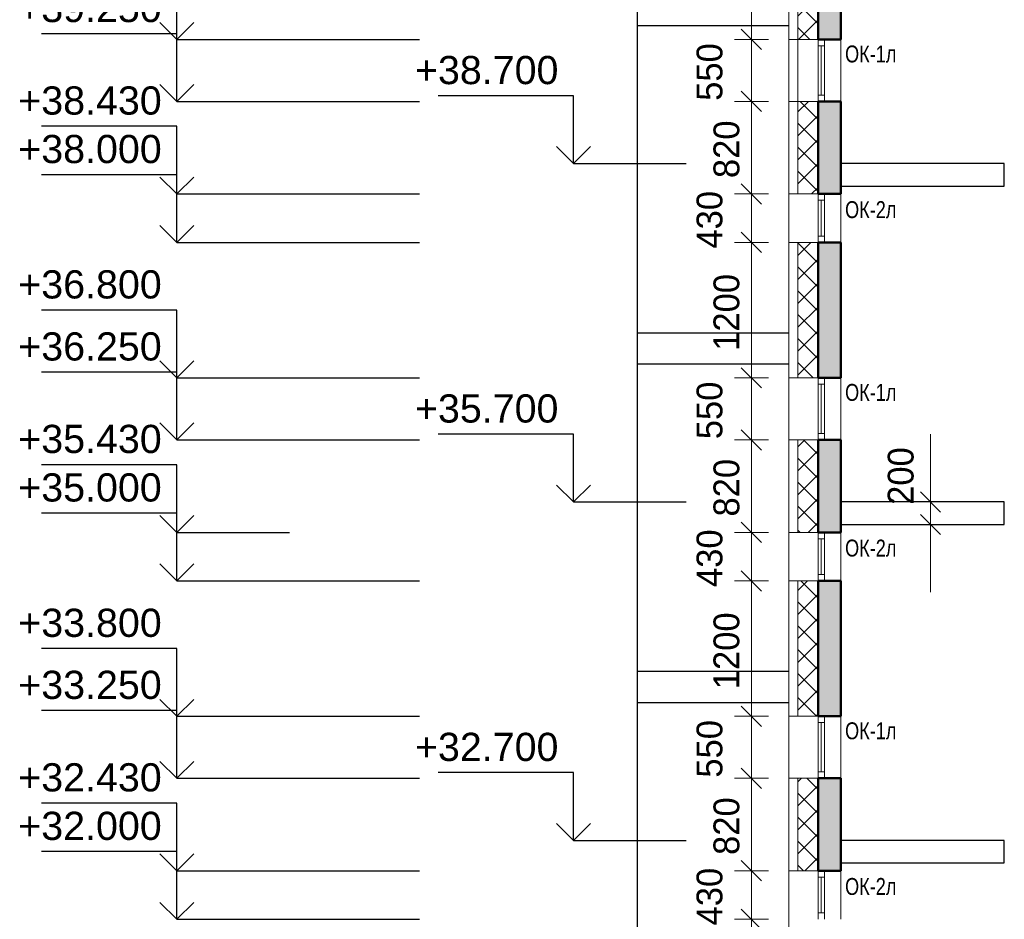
# Model space of a CAD drawing. Header units: millimetres. Extents: x 369815 to 1481759, y -423071 to -27917.
# Tile 80 of 256: x 371405 to 380132, y -187026 to -179051. Entities that reach past the tile are written whole.
import ezdxf

# ---------------------------------------------------------------- set-up
doc = ezdxf.new("R2010")
doc.units = ezdxf.units.MM
for name, color, linetype, lineweight in [('A_012_ПРОЕМ', 7, 'Continuous', 25), ('Standard', 7, 'Continuous', 25), ('Двери', 7, 'Continuous', 25), ('Навесной фасад', 7, 'Continuous', 25), ('Общий02', 7, 'Continuous', 18), ('Размерная линия_ общее', 7, 'Continuous', 25)]:
    doc.layers.add(name, color=color, linetype=linetype, lineweight=lineweight)
doc.layers.add('Стена_ бетон несущ.', color=7, linetype='Continuous', lineweight=70, true_color=0xb4b496)
doc.styles.add('ARIAL', font='arial.ttf')
doc.styles.add('Century Gothic', font='GOTHIC.TTF')
doc.dimstyles.new('DIMSTYLE_3', dxfattribs={"dimtxt": 229, "dimasz": 300, "dimexe": 0, "dimexo": 0, "dimgap": 114.5, "dimtad": 2, "dimdec": 0, "dimrnd": 1, "dimzin": 12, "dimdsep": 46, "dimtxsty": 'Century Gothic', "dimblk1": 'ALL_ML_STRICH', "dimblk2": 'ALL_ML_STRICH', "dimsah": 1, "dimcen": 0, "dimclrd": 256, "dimclre": 256, "dimclrt": 256, "dimadec": 0, "dimazin": 0, "dimtfac": 1, "dimtdec": 0, "dimtix": 1, "dimtmove": 2, "dimatfit": 3, "dimfxl": 0, "dimtvp": 1.2, "dimtzin": 0, "dimlwd": 0, "dimlwe": 13, "dimarcsym": 0})
doc.dimstyles.new('DIMSTYLE_8', dxfattribs={"dimtxt": 229, "dimasz": 300, "dimexe": 0, "dimexo": 0, "dimgap": 114.5, "dimtad": 2, "dimdec": 0, "dimrnd": 1, "dimzin": 12, "dimdsep": 46, "dimtxsty": 'Century Gothic', "dimblk1": 'ALL_ML_STRICH', "dimblk2": 'ALL_ML_STRICH', "dimsah": 1, "dimcen": 0, "dimclrd": 256, "dimclre": 256, "dimclrt": 256, "dimadec": 0, "dimazin": 0, "dimtfac": 1, "dimtdec": 0, "dimtix": 1, "dimtmove": 2, "dimatfit": 3, "dimfxl": 0, "dimtzin": 0, "dimlwd": 0, "dimlwe": 13, "dimarcsym": 0})
pattern_1 = [(45, (467347.7, -19759.03), (-106.06602, 106.06602), []), (135, (467347.7, -19759.03), (-106.06602, -106.06602), [])]

# ---------------------------------------------------------------- blocks, each defined once
blk = doc.blocks.new('ALL_ML_STRICH')
at = {"color": 0, "linetype": 'ByBlock', "lineweight": -2}
for p, q in [((-0.3, -0.3), (0.3, 0.3)), ((0, -0.5), (0, 0.5)), ((-1, 0), (0.5, 0))]:
    blk.add_line(p, q, dxfattribs=at)
blk = doc.blocks.new('*D1343')
at = {"layer": 'DEFPOINTS', "color": 0, "linetype": 'Continuous', "transparency": 16777216}
for p in [(377890.6, -187025.8), (377890.6, -187025.8), (377890.6, -188225.8)]:
    blk.add_point(p, dxfattribs=at)
at = {"layer": 'Размерная линия_ общее', "color": 218, "linetype": 'Continuous', "lineweight": 0, "transparency": 16777216}
for p, q in [((377890.6, -186725.8), (377890.6, -186425.8)), ((377890.6, -188225.8), (377890.6, -187025.8)), ((377890.6, -188525.8), (377890.6, -188825.8))]:
    blk.add_line(p, q, dxfattribs=at)
at = {"layer": 'Размерная линия_ общее', "color": 218, "linetype": 'Continuous', "lineweight": 0, "transparency": 16777216, "xscale": 300, "yscale": 300, "zscale": 300}
for p, rotation in [((377890.6, -187025.8), 270), ((377890.6, -188225.8), 90)]:
    blk.add_blockref('ALL_ML_STRICH', p, dxfattribs=dict(at, rotation=rotation))
at = {"layer": 'Размерная линия_ общее', "color": 218, "linetype": 'Continuous', "lineweight": 13, "transparency": 16777216, "insert": (377670.3, -187645.6), "char_height": 229, "width": 654.286, "attachment_point": 5, "rotation": 90, "style": 'Century Gothic'}
blk.add_mtext('1200', dxfattribs=at)
blk = doc.blocks.new('*D1344')
at = {"layer": 'DEFPOINTS', "color": 0, "linetype": 'Continuous', "transparency": 16777216}
for p in [(377890.6, -186595.8), (377890.6, -186595.8), (377890.6, -187025.8)]:
    blk.add_point(p, dxfattribs=at)
at = {"layer": 'Размерная линия_ общее', "color": 218, "linetype": 'Continuous', "lineweight": 0, "transparency": 16777216}
for p, q in [((377890.6, -186295.8), (377890.6, -185995.8)), ((377890.6, -187025.8), (377890.6, -186595.8)), ((377890.6, -187325.8), (377890.6, -187625.8))]:
    blk.add_line(p, q, dxfattribs=at)
at = {"layer": 'Размерная линия_ общее', "color": 218, "linetype": 'Continuous', "lineweight": 0, "transparency": 16777216, "xscale": 300, "yscale": 300, "zscale": 300}
for p, rotation in [((377890.6, -186595.8), 270), ((377890.6, -187025.8), 90)]:
    blk.add_blockref('ALL_ML_STRICH', p, dxfattribs=dict(at, rotation=rotation))
at = {"layer": 'Размерная линия_ общее', "color": 218, "linetype": 'Continuous', "lineweight": 13, "transparency": 16777216, "insert": (377520.3, -186824.7), "char_height": 229, "width": 490.714, "attachment_point": 5, "rotation": 90, "style": 'Century Gothic'}
blk.add_mtext('430', dxfattribs=at)
blk = doc.blocks.new('*D1345')
at = {"layer": 'DEFPOINTS', "color": 0, "linetype": 'Continuous', "transparency": 16777216}
for p in [(377890.6, -185775.8), (377890.6, -185775.8), (377890.6, -186595.8)]:
    blk.add_point(p, dxfattribs=at)
at = {"layer": 'Размерная линия_ общее', "color": 218, "linetype": 'Continuous', "lineweight": 0, "transparency": 16777216}
for p, q in [((377890.6, -185475.8), (377890.6, -185175.8)), ((377890.6, -186595.8), (377890.6, -185775.8)), ((377890.6, -186895.8), (377890.6, -187195.8))]:
    blk.add_line(p, q, dxfattribs=at)
at = {"layer": 'Размерная линия_ общее', "color": 218, "linetype": 'Continuous', "lineweight": 0, "transparency": 16777216, "xscale": 300, "yscale": 300, "zscale": 300}
for p, rotation in [((377890.6, -185775.8), 270), ((377890.6, -186595.8), 90)]:
    blk.add_blockref('ALL_ML_STRICH', p, dxfattribs=dict(at, rotation=rotation))
at = {"layer": 'Размерная линия_ общее', "color": 218, "linetype": 'Continuous', "lineweight": 13, "transparency": 16777216, "insert": (377670.3, -186199.7), "char_height": 229, "width": 490.714, "attachment_point": 5, "rotation": 90, "style": 'Century Gothic'}
blk.add_mtext('820', dxfattribs=at)
blk = doc.blocks.new('*D1346')
at = {"layer": 'DEFPOINTS', "color": 0, "linetype": 'Continuous', "transparency": 16777216}
for p in [(377890.6, -185225.8), (377890.6, -185225.8), (377890.6, -185775.8)]:
    blk.add_point(p, dxfattribs=at)
at = {"layer": 'Размерная линия_ общее', "color": 218, "linetype": 'Continuous', "lineweight": 0, "transparency": 16777216}
for p, q in [((377890.6, -184925.8), (377890.6, -184625.8)), ((377890.6, -185775.8), (377890.6, -185225.8)), ((377890.6, -186075.8), (377890.6, -186375.8))]:
    blk.add_line(p, q, dxfattribs=at)
at = {"layer": 'Размерная линия_ общее', "color": 218, "linetype": 'Continuous', "lineweight": 0, "transparency": 16777216, "xscale": 300, "yscale": 300, "zscale": 300}
for p, rotation in [((377890.6, -185225.8), 270), ((377890.6, -185775.8), 90)]:
    blk.add_blockref('ALL_ML_STRICH', p, dxfattribs=dict(at, rotation=rotation))
at = {"layer": 'Размерная линия_ общее', "color": 218, "linetype": 'Continuous', "lineweight": 13, "transparency": 16777216, "insert": (377520.3, -185514.7), "char_height": 229, "width": 490.714, "attachment_point": 5, "rotation": 90, "style": 'Century Gothic'}
blk.add_mtext('550', dxfattribs=at)
blk = doc.blocks.new('*D1347')
at = {"layer": 'DEFPOINTS', "color": 0, "linetype": 'Continuous', "transparency": 16777216}
for p in [(377890.6, -184025.8), (377890.6, -184025.8), (377890.6, -185225.8)]:
    blk.add_point(p, dxfattribs=at)
at = {"layer": 'Размерная линия_ общее', "color": 218, "linetype": 'Continuous', "lineweight": 0, "transparency": 16777216}
for p, q in [((377890.6, -183725.8), (377890.6, -183425.8)), ((377890.6, -185225.8), (377890.6, -184025.8)), ((377890.6, -185525.8), (377890.6, -185825.8))]:
    blk.add_line(p, q, dxfattribs=at)
at = {"layer": 'Размерная линия_ общее', "color": 218, "linetype": 'Continuous', "lineweight": 0, "transparency": 16777216, "xscale": 300, "yscale": 300, "zscale": 300}
for p, rotation in [((377890.6, -184025.8), 270), ((377890.6, -185225.8), 90)]:
    blk.add_blockref('ALL_ML_STRICH', p, dxfattribs=dict(at, rotation=rotation))
at = {"layer": 'Размерная линия_ общее', "color": 218, "linetype": 'Continuous', "lineweight": 13, "transparency": 16777216, "insert": (377670.3, -184645.6), "char_height": 229, "width": 654.286, "attachment_point": 5, "rotation": 90, "style": 'Century Gothic'}
blk.add_mtext('1200', dxfattribs=at)
blk = doc.blocks.new('*D1348')
at = {"layer": 'DEFPOINTS', "color": 0, "linetype": 'Continuous', "transparency": 16777216}
for p in [(377890.6, -183595.8), (377890.6, -183595.8), (377890.6, -184025.8)]:
    blk.add_point(p, dxfattribs=at)
at = {"layer": 'Размерная линия_ общее', "color": 218, "linetype": 'Continuous', "lineweight": 0, "transparency": 16777216}
for p, q in [((377890.6, -183295.8), (377890.6, -182995.8)), ((377890.6, -184025.8), (377890.6, -183595.8)), ((377890.6, -184325.8), (377890.6, -184625.8))]:
    blk.add_line(p, q, dxfattribs=at)
at = {"layer": 'Размерная линия_ общее', "color": 218, "linetype": 'Continuous', "lineweight": 0, "transparency": 16777216, "xscale": 300, "yscale": 300, "zscale": 300}
for p, rotation in [((377890.6, -183595.8), 270), ((377890.6, -184025.8), 90)]:
    blk.add_blockref('ALL_ML_STRICH', p, dxfattribs=dict(at, rotation=rotation))
at = {"layer": 'Размерная линия_ общее', "color": 218, "linetype": 'Continuous', "lineweight": 13, "transparency": 16777216, "insert": (377520.3, -183824.7), "char_height": 229, "width": 490.714, "attachment_point": 5, "rotation": 90, "style": 'Century Gothic'}
blk.add_mtext('430', dxfattribs=at)
blk = doc.blocks.new('*D1349')
at = {"layer": 'DEFPOINTS', "color": 0, "linetype": 'Continuous', "transparency": 16777216}
for p in [(377890.6, -182775.8), (377890.6, -182775.8), (377890.6, -183595.8)]:
    blk.add_point(p, dxfattribs=at)
at = {"layer": 'Размерная линия_ общее', "color": 218, "linetype": 'Continuous', "lineweight": 0, "transparency": 16777216}
for p, q in [((377890.6, -182475.8), (377890.6, -182175.8)), ((377890.6, -183595.8), (377890.6, -182775.8)), ((377890.6, -183895.8), (377890.6, -184195.8))]:
    blk.add_line(p, q, dxfattribs=at)
at = {"layer": 'Размерная линия_ общее', "color": 218, "linetype": 'Continuous', "lineweight": 0, "transparency": 16777216, "xscale": 300, "yscale": 300, "zscale": 300}
for p, rotation in [((377890.6, -182775.8), 270), ((377890.6, -183595.8), 90)]:
    blk.add_blockref('ALL_ML_STRICH', p, dxfattribs=dict(at, rotation=rotation))
at = {"layer": 'Размерная линия_ общее', "color": 218, "linetype": 'Continuous', "lineweight": 13, "transparency": 16777216, "insert": (377670.3, -183199.7), "char_height": 229, "width": 490.714, "attachment_point": 5, "rotation": 90, "style": 'Century Gothic'}
blk.add_mtext('820', dxfattribs=at)
blk = doc.blocks.new('*D1350')
at = {"layer": 'DEFPOINTS', "color": 0, "linetype": 'Continuous', "transparency": 16777216}
for p in [(377890.6, -182225.8), (377890.6, -182225.8), (377890.6, -182775.8)]:
    blk.add_point(p, dxfattribs=at)
at = {"layer": 'Размерная линия_ общее', "color": 218, "linetype": 'Continuous', "lineweight": 0, "transparency": 16777216}
for p, q in [((377890.6, -181925.8), (377890.6, -181625.8)), ((377890.6, -182775.8), (377890.6, -182225.8)), ((377890.6, -183075.8), (377890.6, -183375.8))]:
    blk.add_line(p, q, dxfattribs=at)
at = {"layer": 'Размерная линия_ общее', "color": 218, "linetype": 'Continuous', "lineweight": 0, "transparency": 16777216, "xscale": 300, "yscale": 300, "zscale": 300}
for p, rotation in [((377890.6, -182225.8), 270), ((377890.6, -182775.8), 90)]:
    blk.add_blockref('ALL_ML_STRICH', p, dxfattribs=dict(at, rotation=rotation))
at = {"layer": 'Размерная линия_ общее', "color": 218, "linetype": 'Continuous', "lineweight": 13, "transparency": 16777216, "insert": (377520.3, -182514.7), "char_height": 229, "width": 490.714, "attachment_point": 5, "rotation": 90, "style": 'Century Gothic'}
blk.add_mtext('550', dxfattribs=at)
blk = doc.blocks.new('*D1351')
at = {"layer": 'DEFPOINTS', "color": 0, "linetype": 'Continuous', "transparency": 16777216}
for p in [(377890.6, -181025.8), (377890.6, -181025.8), (377890.6, -182225.8)]:
    blk.add_point(p, dxfattribs=at)
at = {"layer": 'Размерная линия_ общее', "color": 218, "linetype": 'Continuous', "lineweight": 0, "transparency": 16777216}
for p, q in [((377890.6, -180725.8), (377890.6, -180425.8)), ((377890.6, -182225.8), (377890.6, -181025.8)), ((377890.6, -182525.8), (377890.6, -182825.8))]:
    blk.add_line(p, q, dxfattribs=at)
at = {"layer": 'Размерная линия_ общее', "color": 218, "linetype": 'Continuous', "lineweight": 0, "transparency": 16777216, "xscale": 300, "yscale": 300, "zscale": 300}
for p, rotation in [((377890.6, -181025.8), 270), ((377890.6, -182225.8), 90)]:
    blk.add_blockref('ALL_ML_STRICH', p, dxfattribs=dict(at, rotation=rotation))
at = {"layer": 'Размерная линия_ общее', "color": 218, "linetype": 'Continuous', "lineweight": 13, "transparency": 16777216, "insert": (377670.3, -181645.6), "char_height": 229, "width": 654.286, "attachment_point": 5, "rotation": 90, "style": 'Century Gothic'}
blk.add_mtext('1200', dxfattribs=at)
blk = doc.blocks.new('*D1352')
at = {"layer": 'DEFPOINTS', "color": 0, "linetype": 'Continuous', "transparency": 16777216}
for p in [(377890.6, -180595.8), (377890.6, -180595.8), (377890.6, -181025.8)]:
    blk.add_point(p, dxfattribs=at)
at = {"layer": 'Размерная линия_ общее', "color": 218, "linetype": 'Continuous', "lineweight": 0, "transparency": 16777216}
for p, q in [((377890.6, -180295.8), (377890.6, -179995.8)), ((377890.6, -181025.8), (377890.6, -180595.8)), ((377890.6, -181325.8), (377890.6, -181625.8))]:
    blk.add_line(p, q, dxfattribs=at)
at = {"layer": 'Размерная линия_ общее', "color": 218, "linetype": 'Continuous', "lineweight": 0, "transparency": 16777216, "xscale": 300, "yscale": 300, "zscale": 300}
for p, rotation in [((377890.6, -180595.8), 270), ((377890.6, -181025.8), 90)]:
    blk.add_blockref('ALL_ML_STRICH', p, dxfattribs=dict(at, rotation=rotation))
at = {"layer": 'Размерная линия_ общее', "color": 218, "linetype": 'Continuous', "lineweight": 13, "transparency": 16777216, "insert": (377520.3, -180824.7), "char_height": 229, "width": 490.714, "attachment_point": 5, "rotation": 90, "style": 'Century Gothic'}
blk.add_mtext('430', dxfattribs=at)
blk = doc.blocks.new('*D1353')
at = {"layer": 'DEFPOINTS', "color": 0, "linetype": 'Continuous', "transparency": 16777216}
for p in [(377890.6, -179775.8), (377890.6, -179775.8), (377890.6, -180595.8)]:
    blk.add_point(p, dxfattribs=at)
at = {"layer": 'Размерная линия_ общее', "color": 218, "linetype": 'Continuous', "lineweight": 0, "transparency": 16777216}
for p, q in [((377890.6, -179475.8), (377890.6, -179175.8)), ((377890.6, -180595.8), (377890.6, -179775.8)), ((377890.6, -180895.8), (377890.6, -181195.8))]:
    blk.add_line(p, q, dxfattribs=at)
at = {"layer": 'Размерная линия_ общее', "color": 218, "linetype": 'Continuous', "lineweight": 0, "transparency": 16777216, "xscale": 300, "yscale": 300, "zscale": 300}
for p, rotation in [((377890.6, -179775.8), 270), ((377890.6, -180595.8), 90)]:
    blk.add_blockref('ALL_ML_STRICH', p, dxfattribs=dict(at, rotation=rotation))
at = {"layer": 'Размерная линия_ общее', "color": 218, "linetype": 'Continuous', "lineweight": 13, "transparency": 16777216, "insert": (377670.3, -180199.7), "char_height": 229, "width": 490.714, "attachment_point": 5, "rotation": 90, "style": 'Century Gothic'}
blk.add_mtext('820', dxfattribs=at)
blk = doc.blocks.new('*D1354')
at = {"layer": 'DEFPOINTS', "color": 0, "linetype": 'Continuous', "transparency": 16777216}
for p in [(377890.6, -179225.8), (377890.6, -179225.8), (377890.6, -179775.8)]:
    blk.add_point(p, dxfattribs=at)
at = {"layer": 'Размерная линия_ общее', "color": 218, "linetype": 'Continuous', "lineweight": 0, "transparency": 16777216}
for p, q in [((377890.6, -178925.8), (377890.6, -178625.8)), ((377890.6, -179775.8), (377890.6, -179225.8)), ((377890.6, -180075.8), (377890.6, -180375.8))]:
    blk.add_line(p, q, dxfattribs=at)
at = {"layer": 'Размерная линия_ общее', "color": 218, "linetype": 'Continuous', "lineweight": 0, "transparency": 16777216, "xscale": 300, "yscale": 300, "zscale": 300}
for p, rotation in [((377890.6, -179225.8), 270), ((377890.6, -179775.8), 90)]:
    blk.add_blockref('ALL_ML_STRICH', p, dxfattribs=dict(at, rotation=rotation))
at = {"layer": 'Размерная линия_ общее', "color": 218, "linetype": 'Continuous', "lineweight": 13, "transparency": 16777216, "insert": (377520.3, -179514.7), "char_height": 229, "width": 490.714, "attachment_point": 5, "rotation": 90, "style": 'Century Gothic'}
blk.add_mtext('550', dxfattribs=at)
blk = doc.blocks.new('*D1355')
at = {"layer": 'DEFPOINTS', "color": 0, "linetype": 'Continuous', "transparency": 16777216}
for p in [(377890.6, -178025.8), (377890.6, -178025.8), (377890.6, -179225.8)]:
    blk.add_point(p, dxfattribs=at)
at = {"layer": 'Размерная линия_ общее', "color": 218, "linetype": 'Continuous', "lineweight": 0, "transparency": 16777216}
for p, q in [((377890.6, -177725.8), (377890.6, -177425.8)), ((377890.6, -179225.8), (377890.6, -178025.8)), ((377890.6, -179525.8), (377890.6, -179825.8))]:
    blk.add_line(p, q, dxfattribs=at)
at = {"layer": 'Размерная линия_ общее', "color": 218, "linetype": 'Continuous', "lineweight": 0, "transparency": 16777216, "xscale": 300, "yscale": 300, "zscale": 300}
for p, rotation in [((377890.6, -178025.8), 270), ((377890.6, -179225.8), 90)]:
    blk.add_blockref('ALL_ML_STRICH', p, dxfattribs=dict(at, rotation=rotation))
at = {"layer": 'Размерная линия_ общее', "color": 218, "linetype": 'Continuous', "lineweight": 13, "transparency": 16777216, "insert": (377670.3, -178645.6), "char_height": 229, "width": 654.286, "attachment_point": 5, "rotation": 90, "style": 'Century Gothic'}
blk.add_mtext('1200', dxfattribs=at)
blk = doc.blocks.new('COMPLEX_ELEVATIONDIM_1')
at = {"layer": 'Размерная линия_ общее', "color": 7, "linetype": 'Continuous', "lineweight": 25, "transparency": 33554687}
for p, q in [((-91034.2, -159966.8), (-92234.2, -159966.8)), ((-91034.2, -160566.8), (-91034.2, -159966.8)), ((-91034.2, -160566.8), (-91184.2, -160416.8)), ((-91034.2, -160566.8), (-90884.2, -160416.8)), ((-91034.2, -160566.8), (-91034.2, -160566.8)), ((-91034.2, -160566.8), (-91034.2, -160566.8)), ((-91034.2, -160566.8), (-90034.2, -160566.8)), ((-91034.2, -160566.8), (-91034.2, -160566.8)), ((-91034.2, -160566.8), (-91034.2, -160566.8)), ((-91034.2, -162966.8), (-92234.2, -162966.8)), ((-91034.2, -163566.8), (-91034.2, -162966.8)), ((-91034.2, -163566.8), (-91184.2, -163416.8)), ((-91034.2, -163566.8), (-90884.2, -163416.8)), ((-91034.2, -163566.8), (-91034.2, -163566.8)), ((-91034.2, -163566.8), (-91034.2, -163566.8)), ((-91034.2, -163566.8), (-90034.2, -163566.8)), ((-91034.2, -163566.8), (-91034.2, -163566.8)), ((-91034.2, -163566.8), (-91034.2, -163566.8)), ((-91034.2, -165966.8), (-92234.2, -165966.8)), ((-91034.2, -166566.8), (-91034.2, -165966.8)), ((-91034.2, -166566.8), (-91184.2, -166416.8)), ((-91034.2, -166566.8), (-90884.2, -166416.8)), ((-91034.2, -166566.8), (-91034.2, -166566.8)), ((-91034.2, -166566.8), (-91034.2, -166566.8)), ((-91034.2, -166566.8), (-90034.2, -166566.8)), ((-91034.2, -166566.8), (-91034.2, -166566.8)), ((-91034.2, -166566.8), (-91034.2, -166566.8))]:
    blk.add_line(p, q, dxfattribs=at)
at = {"layer": 'Размерная линия_ общее', "color": 7, "linetype": 'Continuous', "lineweight": 25, "transparency": 33554687, "char_height": 250, "width": 1396.45, "attachment_point": 7, "style": 'ARIAL'}
for s, insert in [('\\W1.00;+38.700', (-92439.6, -159866.8)), ('\\W1.00;+35.700', (-92439.6, -162866.8)), ('\\W1.00;+32.700', (-92439.6, -165866.8))]:
    blk.add_mtext(s, dxfattribs=dict(at, insert=insert))
blk = doc.blocks.new('*D1213')
at = {"layer": 'DEFPOINTS', "color": 0, "linetype": 'Continuous', "transparency": 16777216}
for p in [(379477.9, -183325.8), (379477.9, -183325.8), (379477.9, -183525.8)]:
    blk.add_point(p, dxfattribs=at)
at = {"layer": 'Размерная линия_ общее', "color": 218, "linetype": 'Continuous', "lineweight": 0, "transparency": 16777216}
for p, q in [((379477.9, -183025.8), (379477.9, -182725.8)), ((379477.9, -183525.8), (379477.9, -183325.8)), ((379477.9, -183825.8), (379477.9, -184125.8))]:
    blk.add_line(p, q, dxfattribs=at)
at = {"layer": 'Размерная линия_ общее', "color": 218, "linetype": 'Continuous', "lineweight": 0, "transparency": 16777216, "xscale": 300, "yscale": 300, "zscale": 300}
for p, rotation in [((379477.9, -183325.8), 270), ((379477.9, -183525.8), 90)]:
    blk.add_blockref('ALL_ML_STRICH', p, dxfattribs=dict(at, rotation=rotation))
at = {"layer": 'Размерная линия_ общее', "color": 218, "linetype": 'Continuous', "lineweight": 13, "transparency": 16777216, "insert": (379215.1, -183096.4), "char_height": 229, "width": 490.714, "attachment_point": 5, "rotation": 90, "style": 'Century Gothic'}
blk.add_mtext('200', dxfattribs=at)
blk = doc.blocks.new('COMPLEX_ELEVATIONDIM_4')
at = {"layer": 'Размерная линия_ общее', "color": 7, "linetype": 'Continuous', "lineweight": 25, "transparency": 33554687}
for p, q in [((-94550.7, -159466.8), (-94550.7, -158866.8)), ((-94550.7, -159466.8), (-94700.7, -159316.8)), ((-94550.7, -159466.8), (-94400.7, -159316.8)), ((-94550.7, -159416.8), (-95750.7, -159416.8)), ((-94550.7, -160016.8), (-94550.7, -159416.8)), ((-94550.7, -159466.8), (-94550.7, -159466.8)), ((-94550.7, -159466.8), (-94550.7, -159466.8)), ((-94550.7, -159466.8), (-92400, -159466.8)), ((-94550.7, -159466.8), (-94550.7, -159466.8)), ((-94550.7, -159466.8), (-94550.7, -159466.8)), ((-94550.7, -160016.8), (-94700.7, -159866.8)), ((-94550.7, -160016.8), (-94400.7, -159866.8)), ((-94550.7, -160016.8), (-94550.7, -160016.8)), ((-94550.7, -160016.8), (-94550.7, -160016.8)), ((-94550.7, -160016.8), (-92400, -160016.8)), ((-94550.7, -160016.8), (-94550.7, -160016.8)), ((-94550.7, -160016.8), (-94550.7, -160016.8)), ((-94550.7, -160236.8), (-95750.7, -160236.8)), ((-94550.7, -160836.8), (-94550.7, -160236.8)), ((-94550.7, -160666.8), (-95750.7, -160666.8)), ((-94550.7, -161266.8), (-94550.7, -160666.8)), ((-94550.7, -160836.8), (-94700.7, -160686.8)), ((-94550.7, -160836.8), (-94400.7, -160686.8)), ((-94550.7, -160836.8), (-94550.7, -160836.8)), ((-94550.7, -160836.8), (-94550.7, -160836.8)), ((-94550.7, -160836.8), (-92400, -160836.8)), ((-94550.7, -160836.8), (-94550.7, -160836.8)), ((-94550.7, -160836.8), (-94550.7, -160836.8)), ((-94550.7, -161266.8), (-94700.7, -161116.8)), ((-94550.7, -161266.8), (-94400.7, -161116.8)), ((-94550.7, -161266.8), (-94550.7, -161266.8)), ((-94550.7, -161266.8), (-94550.7, -161266.8)), ((-94550.7, -161266.8), (-92400, -161266.8)), ((-94550.7, -161266.8), (-94550.7, -161266.8)), ((-94550.7, -161266.8), (-94550.7, -161266.8)), ((-94550.7, -161866.8), (-95750.7, -161866.8)), ((-94550.7, -162466.8), (-94550.7, -161866.8)), ((-94550.7, -162466.8), (-94700.7, -162316.8)), ((-94550.7, -162466.8), (-94400.7, -162316.8)), ((-94550.7, -162416.8), (-95750.7, -162416.8)), ((-94550.7, -163016.8), (-94550.7, -162416.8)), ((-94550.7, -162466.8), (-94550.7, -162466.8)), ((-94550.7, -162466.8), (-94550.7, -162466.8)), ((-94550.7, -162466.8), (-92400, -162466.8)), ((-94550.7, -162466.8), (-94550.7, -162466.8)), ((-94550.7, -162466.8), (-94550.7, -162466.8)), ((-94550.7, -163016.8), (-94700.7, -162866.8)), ((-94550.7, -163016.8), (-94400.7, -162866.8)), ((-94550.7, -163016.8), (-94550.7, -163016.8)), ((-94550.7, -163016.8), (-94550.7, -163016.8)), ((-94550.7, -163016.8), (-92400, -163016.8)), ((-94550.7, -163016.8), (-94550.7, -163016.8)), ((-94550.7, -163016.8), (-94550.7, -163016.8)), ((-94550.7, -163236.8), (-95750.7, -163236.8)), ((-94550.7, -163836.8), (-94550.7, -163236.8)), ((-94550.7, -163666.8), (-95750.7, -163666.8)), ((-94550.7, -163836.8), (-94700.7, -163686.8)), ((-94550.7, -164266.8), (-94550.7, -163666.8)), ((-94550.7, -163836.8), (-94400.7, -163686.8)), ((-94550.7, -163836.8), (-94550.7, -163836.8)), ((-94550.7, -163836.8), (-94550.7, -163836.8)), ((-94550.7, -163836.8), (-93550.7, -163836.8)), ((-94550.7, -163836.8), (-94550.7, -163836.8)), ((-94550.7, -163836.8), (-94550.7, -163836.8)), ((-94550.7, -164266.8), (-94700.7, -164116.8)), ((-94550.7, -164266.8), (-94400.7, -164116.8)), ((-94550.7, -164266.8), (-94550.7, -164266.8)), ((-94550.7, -164266.8), (-94550.7, -164266.8)), ((-94550.7, -164266.8), (-92400, -164266.8)), ((-94550.7, -164266.8), (-94550.7, -164266.8)), ((-94550.7, -164266.8), (-94550.7, -164266.8)), ((-94550.7, -164866.8), (-95750.7, -164866.8)), ((-94550.7, -165466.8), (-94550.7, -164866.8)), ((-94550.7, -165466.8), (-94700.7, -165316.8)), ((-94550.7, -165466.8), (-94400.7, -165316.8)), ((-94550.7, -165416.8), (-95750.7, -165416.8)), ((-94550.7, -166016.8), (-94550.7, -165416.8)), ((-94550.7, -165466.8), (-94550.7, -165466.8)), ((-94550.7, -165466.8), (-94550.7, -165466.8)), ((-94550.7, -165466.8), (-92400, -165466.8)), ((-94550.7, -165466.8), (-94550.7, -165466.8)), ((-94550.7, -165466.8), (-94550.7, -165466.8)), ((-94550.7, -166016.8), (-94700.7, -165866.8)), ((-94550.7, -166016.8), (-94400.7, -165866.8)), ((-94550.7, -166016.8), (-94550.7, -166016.8)), ((-94550.7, -166016.8), (-94550.7, -166016.8)), ((-94550.7, -166016.8), (-92400, -166016.8)), ((-94550.7, -166016.8), (-94550.7, -166016.8)), ((-94550.7, -166016.8), (-94550.7, -166016.8)), ((-94550.7, -166236.8), (-95750.7, -166236.8)), ((-94550.7, -166836.8), (-94550.7, -166236.8)), ((-94550.7, -166666.8), (-95750.7, -166666.8)), ((-94550.7, -166836.8), (-94700.7, -166686.8)), ((-94550.7, -167266.8), (-94550.7, -166666.8)), ((-94550.7, -166836.8), (-94400.7, -166686.8)), ((-94550.7, -166836.8), (-94550.7, -166836.8)), ((-94550.7, -166836.8), (-94550.7, -166836.8)), ((-94550.7, -166836.8), (-92400, -166836.8)), ((-94550.7, -166836.8), (-94550.7, -166836.8)), ((-94550.7, -166836.8), (-94550.7, -166836.8)), ((-94550.7, -167266.8), (-94700.7, -167116.8)), ((-94550.7, -167266.8), (-94400.7, -167116.8)), ((-94550.7, -167266.8), (-94550.7, -167266.8)), ((-94550.7, -167266.8), (-94550.7, -167266.8)), ((-94550.7, -167266.8), (-92400, -167266.8)), ((-94550.7, -167266.8), (-94550.7, -167266.8)), ((-94550.7, -167266.8), (-94550.7, -167266.8))]:
    blk.add_line(p, q, dxfattribs=at)
at = {"layer": 'Размерная линия_ общее', "color": 7, "linetype": 'Continuous', "lineweight": 25, "transparency": 33554687, "char_height": 250, "width": 1396.45, "attachment_point": 7, "style": 'ARIAL'}
for s, insert in [('\\W1.00;+39.250', (-95956.1, -159316.8)), ('\\W1.00;+38.430', (-95956.1, -160136.8)), ('\\W1.00;+38.000', (-95956.1, -160566.8)), ('\\W1.00;+36.800', (-95956.1, -161766.8)), ('\\W1.00;+36.250', (-95956.1, -162316.8)), ('\\W1.00;+35.430', (-95956.1, -163136.8)), ('\\W1.00;+35.000', (-95956.1, -163566.8)), ('\\W1.00;+33.800', (-95956.1, -164766.8)), ('\\W1.00;+33.250', (-95956.1, -165316.8)), ('\\W1.00;+32.430', (-95956.1, -166136.8)), ('\\W1.00;+32.000', (-95956.1, -166566.8))]:
    blk.add_mtext(s, dxfattribs=dict(at, insert=insert))

msp = doc.modelspace()

# ---------------------------------------------------------------- hatches: boundary and pattern name
at = {"layer": 'Навесной фасад', "linetype": 'Continuous', "lineweight": 18, "transparency": 33554687}
h = msp.add_hatch(dxfattribs=at)
h.set_pattern_fill('__________6', color=41, scale=100, style=0, pattern_type=2)
h.set_pattern_definition(pattern_1)
h.paths.add_polyline_path([(378482.2, -179225.8), (378482.2, -178025.8), (378302.2, -178025.8), (378302.2, -179225.8)], flags=0)
h = msp.add_hatch(dxfattribs=at)
h.set_pattern_fill('__________6', color=41, scale=100, style=0, pattern_type=2)
h.set_pattern_definition(pattern_1)
h.paths.add_polyline_path([(378302.2, -180595.8), (378482.2, -180595.8), (378482.2, -179775.8), (378302.2, -179775.8)], flags=0)
h = msp.add_hatch(dxfattribs=at)
h.set_pattern_fill('__________6', color=41, scale=100, style=0, pattern_type=2)
h.set_pattern_definition(pattern_1)
h.paths.add_polyline_path([(378482.2, -182225.8), (378482.2, -181025.8), (378302.2, -181025.8), (378302.2, -182225.8)], flags=0)
h = msp.add_hatch(dxfattribs=at)
h.set_pattern_fill('__________6', color=41, scale=100, style=0, pattern_type=2)
h.set_pattern_definition(pattern_1)
h.paths.add_polyline_path([(378302.2, -183595.8), (378482.2, -183595.8), (378482.2, -182775.8), (378302.2, -182775.8)], flags=0)
h = msp.add_hatch(dxfattribs=at)
h.set_pattern_fill('__________6', color=41, scale=100, style=0, pattern_type=2)
h.set_pattern_definition(pattern_1)
h.paths.add_polyline_path([(378482.2, -185225.8), (378482.2, -184025.8), (378302.2, -184025.8), (378302.2, -185225.8)], flags=0)
h = msp.add_hatch(dxfattribs=at)
h.set_pattern_fill('__________6', color=41, scale=100, style=0, pattern_type=2)
h.set_pattern_definition(pattern_1)
h.paths.add_polyline_path([(378302.2, -186595.8), (378482.2, -186595.8), (378482.2, -185775.8), (378302.2, -185775.8)], flags=0)
at = {"layer": 'Стена_ бетон несущ.', "linetype": 'Continuous', "lineweight": 25, "true_color": 0xf1f1f1, "transparency": 33554687}
for points in [[(378682.2, -178025.8), (378482.2, -178025.8), (378482.2, -179225.8), (378682.2, -179225.8)], [(378482.2, -179775.8), (378482.2, -180595.8), (378682.2, -180595.8), (378682.2, -179775.8)], [(378482.2, -181025.8), (378482.2, -182225.8), (378682.2, -182225.8), (378682.2, -181025.8)], [(378682.2, -183595.8), (378682.2, -182775.8), (378482.2, -182775.8), (378482.2, -183595.8)], [(378482.2, -184025.8), (378482.2, -185225.8), (378682.2, -185225.8), (378682.2, -184025.8)], [(378682.2, -186595.8), (378682.2, -185775.8), (378482.2, -185775.8), (378482.2, -186595.8)]]:
    msp.add_hatch(color=7, dxfattribs=at).paths.add_polyline_path(points)

# ---------------------------------------------------------------- linework, layer by layer
at = {"layer": 'A_012_ПРОЕМ', "color": 7, "linetype": 'Continuous', "lineweight": 50, "transparency": 33554687}
for p, q in [((378482.2, -178025.8), (378482.2, -179225.8)), ((378682.2, -179225.8), (378682.2, -178025.8)), ((378482.2, -179225.8), (378538.2, -179225.8)), ((378538.2, -179225.8), (378482.2, -179225.8)), ((378538.2, -179225.8), (378682.2, -179225.8)), ((378538.2, -179775.8), (378482.2, -179775.8)), ((378482.2, -179775.8), (378482.2, -180595.8)), ((378682.2, -179775.8), (378538.2, -179775.8)), ((378682.2, -180595.8), (378682.2, -179775.8)), ((378482.2, -180595.8), (378538.2, -180595.8)), ((378538.2, -180595.8), (378682.2, -180595.8)), ((378538.2, -181025.8), (378482.2, -181025.8)), ((378482.2, -181025.8), (378482.2, -182225.8)), ((378682.2, -181025.8), (378538.2, -181025.8)), ((378682.2, -182225.8), (378682.2, -181025.8)), ((378482.2, -182225.8), (378538.2, -182225.8)), ((378538.2, -182225.8), (378682.2, -182225.8)), ((378538.2, -182775.8), (378482.2, -182775.8)), ((378482.2, -182775.8), (378482.2, -183595.8)), ((378682.2, -182775.8), (378538.2, -182775.8)), ((378682.2, -183595.8), (378682.2, -182775.8)), ((378482.2, -183595.8), (378538.2, -183595.8)), ((378538.2, -183595.8), (378682.2, -183595.8)), ((378538.2, -184025.8), (378482.2, -184025.8)), ((378482.2, -184025.8), (378482.2, -185225.8)), ((378682.2, -184025.8), (378538.2, -184025.8)), ((378682.2, -185225.8), (378682.2, -184025.8)), ((378482.2, -185225.8), (378538.2, -185225.8)), ((378538.2, -185225.8), (378682.2, -185225.8)), ((378538.2, -185775.8), (378482.2, -185775.8)), ((378482.2, -185775.8), (378482.2, -186595.8)), ((378682.2, -185775.8), (378538.2, -185775.8)), ((378682.2, -186595.8), (378682.2, -185775.8)), ((378482.2, -186595.8), (378538.2, -186595.8)), ((378538.2, -186595.8), (378682.2, -186595.8))]:
    msp.add_line(p, q, dxfattribs=at)
at = {"layer": 'Standard', "color": 7, "linetype": 'Continuous', "lineweight": 25, "transparency": 33554687}
for p, q in [((376882.2, -215085.8), (376882.2, -170525.8)), ((378222.2, -179105.8), (376882.2, -179105.8)), ((378222.2, -179105.8), (376882.2, -179105.8)), ((376882.2, -181825.8), (378222.2, -181825.8)), ((378222.2, -182105.8), (376882.2, -182105.8)), ((378222.2, -182105.8), (376882.2, -182105.8)), ((376882.2, -184825.8), (378222.2, -184825.8)), ((378222.2, -185105.8), (376882.2, -185105.8)), ((378222.2, -185105.8), (377082.2, -185105.8))]:
    msp.add_line(p, q, dxfattribs=at)
at = {"layer": 'Standard', "color": 7, "linetype": 'Continuous', "lineweight": 13, "transparency": 33554687}
for p, q in [((378482.2, -179225.8), (378482.2, -179281.8)), ((378538.2, -179281.8), (378538.2, -179225.8)), ((378482.2, -179281.8), (378538.2, -179281.8)), ((378482.2, -179281.8), (378482.2, -179719.8)), ((378510.2, -179281.8), (378510.2, -179719.8)), ((378538.2, -179719.8), (378538.2, -179281.8)), ((378482.2, -179719.8), (378482.2, -179775.8)), ((378538.2, -179719.8), (378482.2, -179719.8)), ((378538.2, -179775.8), (378538.2, -179719.8)), ((378482.2, -180595.8), (378482.2, -180651.8)), ((378482.2, -180651.8), (378538.2, -180651.8)), ((378482.2, -180651.8), (378482.2, -180969.8)), ((378510.2, -180651.8), (378510.2, -180969.8)), ((378538.2, -180651.8), (378538.2, -180595.8)), ((378538.2, -180969.8), (378538.2, -180651.8)), ((378482.2, -180969.8), (378482.2, -181025.8)), ((378538.2, -180969.8), (378482.2, -180969.8)), ((378538.2, -181025.8), (378538.2, -180969.8)), ((378482.2, -182225.8), (378482.2, -182281.8)), ((378538.2, -182281.8), (378538.2, -182225.8)), ((378482.2, -182281.8), (378538.2, -182281.8)), ((378482.2, -182281.8), (378482.2, -182719.8)), ((378510.2, -182281.8), (378510.2, -182719.8)), ((378538.2, -182719.8), (378538.2, -182281.8)), ((378482.2, -182719.8), (378482.2, -182775.8)), ((378538.2, -182719.8), (378482.2, -182719.8)), ((378538.2, -182775.8), (378538.2, -182719.8)), ((378482.2, -183595.8), (378482.2, -183651.8)), ((378538.2, -183651.8), (378538.2, -183595.8)), ((378482.2, -183651.8), (378538.2, -183651.8)), ((378482.2, -183651.8), (378482.2, -183969.8)), ((378510.2, -183651.8), (378510.2, -183969.8)), ((378538.2, -183969.8), (378538.2, -183651.8)), ((378482.2, -183969.8), (378482.2, -184025.8)), ((378538.2, -183969.8), (378482.2, -183969.8)), ((378538.2, -184025.8), (378538.2, -183969.8)), ((378482.2, -185225.8), (378482.2, -185281.8)), ((378482.2, -185281.8), (378538.2, -185281.8)), ((378482.2, -185281.8), (378482.2, -185719.8)), ((378510.2, -185281.8), (378510.2, -185719.8)), ((378538.2, -185281.8), (378538.2, -185225.8)), ((378538.2, -185719.8), (378538.2, -185281.8)), ((378482.2, -185719.8), (378482.2, -185775.8)), ((378538.2, -185719.8), (378482.2, -185719.8)), ((378538.2, -185775.8), (378538.2, -185719.8)), ((378482.2, -186595.8), (378482.2, -186651.8)), ((378538.2, -186651.8), (378538.2, -186595.8)), ((378482.2, -186651.8), (378538.2, -186651.8)), ((378482.2, -186651.8), (378482.2, -186969.8)), ((378510.2, -186651.8), (378510.2, -186969.8)), ((378538.2, -186969.8), (378538.2, -186651.8)), ((378482.2, -186969.8), (378482.2, -187025.8)), ((378538.2, -186969.8), (378482.2, -186969.8)), ((378538.2, -187025.8), (378538.2, -186969.8))]:
    msp.add_line(p, q, dxfattribs=at)
at = {"layer": 'Навесной фасад', "color": 7, "linetype": 'Continuous', "lineweight": 13, "transparency": 33554687}
for p, q in [((378222.2, -170525.8), (378222.2, -210595.8)), ((378222.2, -179225.8), (378242.2, -179225.8)), ((378242.2, -179225.8), (378222.2, -179225.8)), ((378242.2, -179225.8), (378302.2, -179225.8)), ((378302.2, -179225.8), (378242.2, -179225.8)), ((378682.2, -179225.8), (378682.2, -179775.8)), ((378242.2, -179775.8), (378222.2, -179775.8)), ((378302.2, -179775.8), (378242.2, -179775.8)), ((378222.2, -180595.8), (378242.2, -180595.8)), ((378242.2, -180595.8), (378302.2, -180595.8)), ((378682.2, -180595.8), (378682.2, -181025.8)), ((378242.2, -181025.8), (378222.2, -181025.8)), ((378302.2, -181025.8), (378242.2, -181025.8)), ((378222.2, -182225.8), (378242.2, -182225.8)), ((378242.2, -182225.8), (378302.2, -182225.8)), ((378682.2, -182225.8), (378682.2, -182775.8)), ((378242.2, -182775.8), (378222.2, -182775.8)), ((378302.2, -182775.8), (378242.2, -182775.8)), ((378222.2, -183595.8), (378242.2, -183595.8)), ((378242.2, -183595.8), (378302.2, -183595.8)), ((378682.2, -183595.8), (378682.2, -184025.8)), ((378242.2, -184025.8), (378222.2, -184025.8)), ((378302.2, -184025.8), (378242.2, -184025.8)), ((378222.2, -185225.8), (378242.2, -185225.8)), ((378242.2, -185225.8), (378302.2, -185225.8)), ((378682.2, -185225.8), (378682.2, -185775.8)), ((378242.2, -185775.8), (378222.2, -185775.8)), ((378302.2, -185775.8), (378242.2, -185775.8)), ((378222.2, -186595.8), (378242.2, -186595.8)), ((378242.2, -186595.8), (378302.2, -186595.8)), ((378682.2, -186595.8), (378682.2, -187025.8))]:
    msp.add_line(p, q, dxfattribs=at)
at = {"layer": 'Навесной фасад', "color": 41, "linetype": 'Continuous', "lineweight": 13, "transparency": 33554687}
for p, q in [((378302.2, -178025.8), (378302.2, -180595.8)), ((378302.2, -179225.8), (378482.2, -179225.8)), ((378482.2, -179225.8), (378302.2, -179225.8)), ((378482.2, -179775.8), (378302.2, -179775.8)), ((378302.2, -180595.8), (378482.2, -180595.8)), ((378482.2, -181025.8), (378302.2, -181025.8)), ((378302.2, -181025.8), (378302.2, -182225.8)), ((378302.2, -182225.8), (378482.2, -182225.8)), ((378482.2, -182775.8), (378302.2, -182775.8)), ((378302.2, -182775.8), (378302.2, -183595.8)), ((378302.2, -183595.8), (378482.2, -183595.8)), ((378482.2, -184025.8), (378302.2, -184025.8)), ((378302.2, -184025.8), (378302.2, -185225.8)), ((378302.2, -185225.8), (378482.2, -185225.8)), ((378482.2, -185775.8), (378302.2, -185775.8)), ((378302.2, -185775.8), (378302.2, -186595.8)), ((378302.2, -186595.8), (378482.2, -186595.8))]:
    msp.add_line(p, q, dxfattribs=at)
at = {"layer": 'Общий02', "color": 240, "linetype": 'Continuous', "lineweight": 25, "transparency": 33554687}
for points in [[(380132.2, -180325.8), (378682.2, -180325.8), (378682.2, -180525.8), (380132.2, -180525.8), (380132.2, -180325.8)], [(380132.2, -183325.8), (378682.2, -183325.8), (378682.2, -183525.8), (380132.2, -183525.8), (380132.2, -183325.8)], [(380132.2, -186325.8), (378682.2, -186325.8), (378682.2, -186525.8), (380132.2, -186525.8), (380132.2, -186325.8)]]:
    msp.add_lwpolyline(points, close=True, dxfattribs=at)

# ---------------------------------------------------------------- block references
at = {"layer": 'Размерная линия_ общее', "color": 7, "linetype": 'Continuous', "lineweight": 25, "transparency": 33554687}
for name in ['COMPLEX_ELEVATIONDIM_1', 'COMPLEX_ELEVATIONDIM_4']:
    msp.add_blockref(name, (467347.7, -19759), dxfattribs=at)

# ---------------------------------------------------------------- texts
at = {"layer": 'Двери', "color": 92, "linetype": 'Continuous', "lineweight": 13, "true_color": 0x00b300, "transparency": 33554687, "char_height": 150, "width": 544, "attachment_point": 7, "style": 'Century Gothic'}
for s, insert in [('\\W0.80;ОК-1л', (378720.7, -179431.8)), ('\\W0.80;ОК-2л', (378720.7, -180811.8)), ('\\W0.80;ОК-1л', (378720.7, -182431.8)), ('\\W0.80;ОК-2л', (378720.7, -183811.8)), ('\\W0.80;ОК-1л', (378720.7, -185431.8)), ('\\W0.80;ОК-2л', (378720.7, -186811.8))]:
    msp.add_mtext(s, dxfattribs=dict(at, insert=insert))

# ---------------------------------------------------------------- dimensions: what is measured, and where the dimension line sits
at = {"layer": 'Размерная линия_ общее', "color": 218, "linetype": 'Continuous', "lineweight": 13, "true_color": 0x500050, "transparency": 33554687}
for base, p1, p2, dimstyle, picture, middle in [((377890.6, -178025.8), (377890.6, -179225.8), (377890.6, -178025.8), 'DIMSTYLE_8', '*D1355', (377670.3, -178645.6)), ((377890.6, -179225.8), (377890.6, -179775.8), (377890.6, -179225.8), 'DIMSTYLE_8', '*D1354', (377520.3, -179514.7)), ((377890.6, -179775.8), (377890.6, -180595.8), (377890.6, -179775.8), 'DIMSTYLE_8', '*D1353', (377670.3, -180199.7)), ((377890.6, -180595.8), (377890.6, -181025.8), (377890.6, -180595.8), 'DIMSTYLE_3', '*D1352', (377520.3, -180824.7)), ((377890.6, -181025.8), (377890.6, -182225.8), (377890.6, -181025.8), 'DIMSTYLE_8', '*D1351', (377670.3, -181645.6)), ((377890.6, -182225.8), (377890.6, -182775.8), (377890.6, -182225.8), 'DIMSTYLE_8', '*D1350', (377520.3, -182514.7)), ((377890.6, -182775.8), (377890.6, -183595.8), (377890.6, -182775.8), 'DIMSTYLE_8', '*D1349', (377670.3, -183199.7)), ((379477.9, -183325.8), (379477.9, -183525.8), (379477.9, -183325.8), 'DIMSTYLE_3', '*D1213', (379215.1, -183096.4)), ((377890.6, -183595.8), (377890.6, -184025.8), (377890.6, -183595.8), 'DIMSTYLE_3', '*D1348', (377520.3, -183824.7)), ((377890.6, -184025.8), (377890.6, -185225.8), (377890.6, -184025.8), 'DIMSTYLE_8', '*D1347', (377670.3, -184645.6)), ((377890.6, -185225.8), (377890.6, -185775.8), (377890.6, -185225.8), 'DIMSTYLE_8', '*D1346', (377520.3, -185514.7)), ((377890.6, -185775.8), (377890.6, -186595.8), (377890.6, -185775.8), 'DIMSTYLE_8', '*D1345', (377670.3, -186199.7)), ((377890.6, -186595.8), (377890.6, -187025.8), (377890.6, -186595.8), 'DIMSTYLE_3', '*D1344', (377520.3, -186824.7)), ((377890.6, -187025.8), (377890.6, -188225.8), (377890.6, -187025.8), 'DIMSTYLE_8', '*D1343', (377670.3, -187645.6))]:
    dim = msp.add_linear_dim(base=base, p1=p1, p2=p2, angle=90, dimstyle=dimstyle, override={"dimpost": '<>', "dimclrd": 218, "dimclre": 218, "dimclrt": 218, "dimlwd": 0, "dimlwe": 13}, dxfattribs=at)
    dim.commit()
    dim.dimension.update_dxf_attribs({"geometry": picture, "text_midpoint": middle, "dimtype": 160})

doc.saveas('drawing.dxf')
